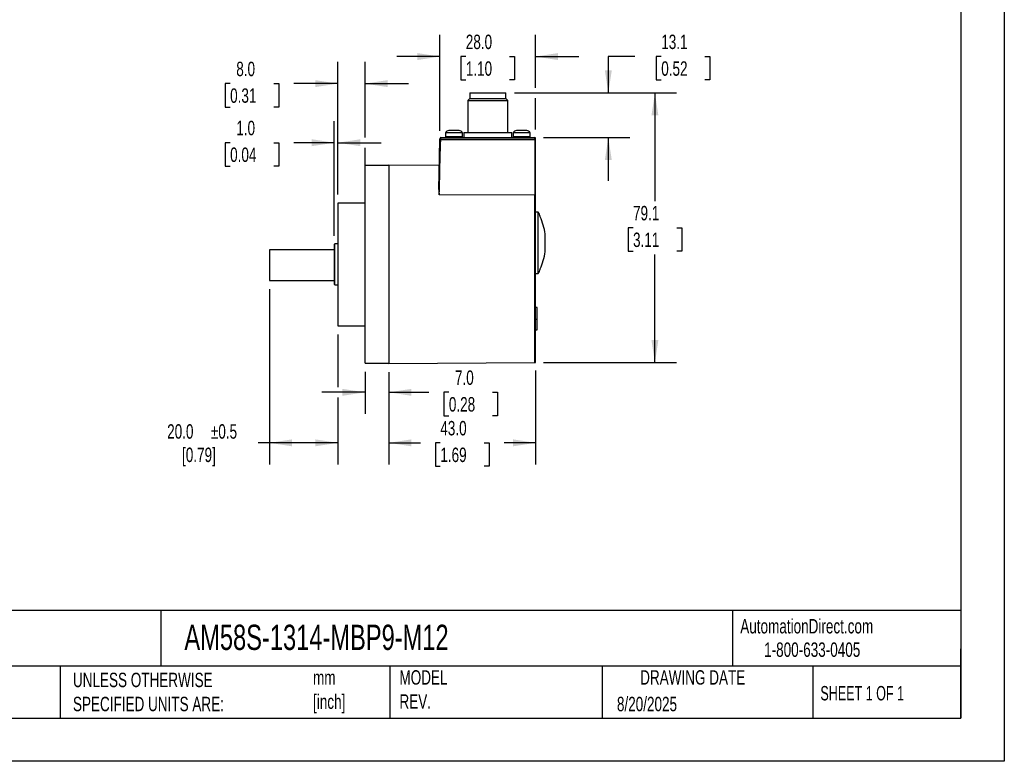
# Model space of a CAD drawing. Header units: millimetres. Extents: x 0 to 559, y 0 to 432.
# Tile 2 of 6: x 270 to 559, y 0 to 218. Entities that reach past the tile are written whole.
import ezdxf

# ---------------------------------------------------------------- set-up
doc = ezdxf.new("R2010")
doc.units = ezdxf.units.MM
doc.header["$LTSCALE"] = 2
doc.linetypes.add('CENTERX2', pattern=[20.32, 12.7, -2.54, 2.54, -2.54])
doc.layers.add('DIMENSIONS', color=140, linetype='Continuous', lineweight=25)
doc.layers.add('TEXT', color=140, linetype='Continuous', lineweight=25)
doc.styles.add('SLDTEXTSTYLE0', font='TXT', dxfattribs={"width": 0.7})
doc.styles.add('SLDTEXTSTYLE1', font='TXT', dxfattribs={"width": 0.65})
doc.dimstyles.new('SLDDIMSTYLE4', dxfattribs={"dimtxt": 4.316016, "dimasz": 6.604, "dimexe": 0, "dimexo": 0.0625, "dimgap": 1.079004, "dimtad": 0, "dimtih": 1, "dimtoh": 1, "dimdec": 1, "dimrnd": 1e-09, "dimzin": 12, "dimdsep": 46, "dimtxsty": 'SLDTEXTSTYLE0', "dimsah": 1, "dimcen": 0.09, "dimadec": 0, "dimazin": 3, "dimtfac": 1, "dimtdec": 1, "dimtmove": 0, "dimatfit": 0, "dimfxl": 0, "dimfrac": 2, "dimtolj": 1, "dimtzin": 12, "dimarcsym": 0})
doc.dimstyles.new('SLDDIMSTYLE6', dxfattribs={"dimtxt": 4.316016, "dimasz": 6.604, "dimexe": 0, "dimexo": 0.0625, "dimgap": 1.079004, "dimtad": 0, "dimtih": 1, "dimtoh": 1, "dimdec": 1, "dimrnd": 1e-09, "dimzin": 4, "dimdsep": 46, "dimtxsty": 'SLDTEXTSTYLE0', "dimsah": 1, "dimcen": 0.09, "dimadec": 0, "dimazin": 1, "dimtfac": 1, "dimtdec": 1, "dimtmove": 0, "dimatfit": 0, "dimfxl": 0, "dimfrac": 2, "dimtolj": 1, "dimtzin": 12, "dimarcsym": 0})
doc.dimstyles.new('SLDDIMSTYLE7', dxfattribs={"dimtxt": 4.316016, "dimasz": 6.604, "dimexe": 0, "dimexo": 0.0625, "dimgap": 1.079004, "dimtad": 0, "dimtih": 1, "dimtoh": 1, "dimdec": 1, "dimrnd": 1e-09, "dimzin": 12, "dimdsep": 46, "dimtxsty": 'SLDTEXTSTYLE0', "dimsah": 1, "dimcen": 0.09, "dimadec": 0, "dimazin": 3, "dimtfac": 1, "dimtdec": 1, "dimtofl": 0, "dimtmove": 0, "dimatfit": 3, "dimfxl": 0, "dimfrac": 2, "dimtolj": 1, "dimtzin": 12, "dimarcsym": 0})
doc.dimstyles.new('SLDDIMSTYLE8', dxfattribs={"dimtxt": 4.316016, "dimasz": 6.604, "dimexe": 0, "dimexo": 0.0625, "dimgap": 1.079004, "dimtad": 0, "dimtih": 1, "dimtoh": 1, "dimdec": 1, "dimrnd": 1e-09, "dimzin": 4, "dimdsep": 46, "dimtxsty": 'SLDTEXTSTYLE0', "dimsah": 1, "dimcen": 0.09, "dimadec": 0, "dimazin": 1, "dimtfac": 1, "dimtdec": 1, "dimtofl": 0, "dimtmove": 0, "dimatfit": 3, "dimfxl": 0, "dimfrac": 2, "dimtolj": 1, "dimtzin": 12, "dimarcsym": 0})
doc.dimstyles.new('SLDDIMSTYLE9', dxfattribs={"dimtxt": 4.316016, "dimasz": 6.604, "dimexe": 0, "dimexo": 0.0625, "dimgap": 1.079004, "dimtad": 0, "dimtih": 1, "dimtoh": 1, "dimdec": 1, "dimrnd": 1e-09, "dimzin": 4, "dimdsep": 46, "dimtxsty": 'SLDTEXTSTYLE0', "dimsah": 1, "dimcen": 0.09, "dimadec": 0, "dimazin": 1, "dimtol": 1, "dimtp": 0.5, "dimtm": 0.5, "dimtfac": 1, "dimtdec": 1, "dimtofl": 0, "dimtmove": 0, "dimatfit": 3, "dimfxl": 0, "dimfrac": 2, "dimtolj": 1, "dimarcsym": 0})

# ---------------------------------------------------------------- blocks, each defined once
blk = doc.blocks.new('_D_7')
at = {"layer": 'DIMENSIONS'}
for p, q in [((363.37, 166.3), (363.37, 205.14)), ((371.37, 182.98), (371.37, 205.14)), ((331.82, 198.79), (330.37, 198.79)), ((330.37, 198.79), (330.37, 191.93)), ((344.65, 198.79), (346.1, 198.79)), ((346.1, 198.79), (346.1, 191.93)), ((363.37, 198.79), (350.49, 198.79)), ((371.37, 198.79), (384.07, 198.79)), ((330.37, 191.93), (331.82, 191.93)), ((346.1, 191.93), (344.65, 191.93)), ((371.37, 166.3), (371.37, 179.93))]:
    blk.add_line(p, q, dxfattribs=at)
for points in [[(363.37, 198.79), (356.76, 199.81), (356.76, 197.77)], [(371.37, 198.79), (377.97, 197.77), (377.97, 199.81)]]:
    blk.add_solid(points, dxfattribs=at)
at = {"layer": 'DIMENSIONS', "char_height": 4.233, "attachment_point": 1, "style": 'SLDTEXTSTYLE0'}
for s, insert in [('8.0', (333.62, 205.21)), ('0.31', (331.82, 197.39))]:
    blk.add_mtext(s, dxfattribs=dict(at, insert=insert))
blk = doc.blocks.new('_D_8')
at = {"layer": 'DIMENSIONS'}
for p, q in [((362.37, 154.1), (362.37, 187.8)), ((363.37, 166.3), (363.37, 187.8)), ((331.82, 181.45), (330.37, 181.45)), ((330.37, 181.45), (330.37, 174.59)), ((344.65, 181.45), (346.1, 181.45)), ((346.1, 181.45), (346.1, 174.59)), ((362.37, 181.45), (350.49, 181.45)), ((363.37, 181.45), (376.07, 181.45)), ((330.37, 174.59), (331.82, 174.59)), ((346.1, 174.59), (344.65, 174.59))]:
    blk.add_line(p, q, dxfattribs=at)
for points in [[(362.37, 181.45), (355.76, 182.47), (355.76, 180.44)], [(363.37, 181.45), (369.97, 180.44), (369.97, 182.47)]]:
    blk.add_solid(points, dxfattribs=at)
at = {"layer": 'DIMENSIONS', "char_height": 4.233, "attachment_point": 1, "style": 'SLDTEXTSTYLE0'}
for s, insert in [('1.0', (333.62, 187.88)), ('0.04', (331.82, 180.05))]:
    blk.add_mtext(s, dxfattribs=dict(at, insert=insert))
blk = doc.blocks.new('_D_9')
at = {"layer": 'DIMENSIONS'}
for p, q in [((415.16, 196.06), (462.72, 196.06)), ((456.37, 196.06), (456.37, 164.32)), ((449.95, 156.5), (448.5, 156.5)), ((448.5, 156.5), (448.5, 149.64)), ((462.78, 156.5), (464.23, 156.5)), ((464.23, 156.5), (464.23, 149.64)), ((448.5, 149.64), (449.95, 149.64)), ((456.37, 116.94), (456.37, 148.67)), ((464.23, 149.64), (462.78, 149.64)), ((423.71, 116.94), (462.72, 116.94))]:
    blk.add_line(p, q, dxfattribs=at)
for points in [[(456.37, 196.06), (455.35, 189.45), (457.38, 189.45)], [(456.37, 116.94), (457.38, 123.55), (455.35, 123.55)]]:
    blk.add_solid(points, dxfattribs=at)
at = {"layer": 'DIMENSIONS', "char_height": 4.233, "attachment_point": 1, "style": 'SLDTEXTSTYLE0'}
for s, insert in [('79.1', (449.95, 162.92)), ('3.11', (449.95, 155.1))]:
    blk.add_mtext(s, dxfattribs=dict(at, insert=insert))
blk = doc.blocks.new('_D_10')
at = {"layer": 'DIMENSIONS'}
for p, q in [((450.44, 206.73), (442.7, 206.73)), ((442.7, 206.73), (442.7, 196.06)), ((458.22, 206.73), (456.77, 206.73)), ((456.77, 206.73), (456.77, 199.87)), ((471.04, 206.73), (472.49, 206.73)), ((472.49, 206.73), (472.49, 199.87)), ((456.77, 199.87), (458.22, 199.87)), ((472.49, 199.87), (471.04, 199.87)), ((415.16, 196.06), (449.05, 196.06)), ((423.71, 182.96), (449.05, 182.96)), ((442.7, 182.96), (442.7, 170.26))]:
    blk.add_line(p, q, dxfattribs=at)
for points in [[(442.7, 196.06), (443.72, 202.66), (441.69, 202.66)], [(442.7, 182.96), (441.69, 176.35), (443.72, 176.35)]]:
    blk.add_solid(points, dxfattribs=at)
at = {"layer": 'DIMENSIONS', "char_height": 4.233, "attachment_point": 1, "style": 'SLDTEXTSTYLE0'}
for s, insert in [('13.1', (458.22, 213.15)), ('0.52', (458.22, 205.32))]:
    blk.add_mtext(s, dxfattribs=dict(at, insert=insert))
blk = doc.blocks.new('_D_11')
at = {"layer": 'DIMENSIONS'}
for p, q in [((393.35, 184.98), (393.35, 213.08)), ((421.31, 197.58), (421.31, 213.08)), ((393.35, 206.73), (380.65, 206.73)), ((400.92, 206.73), (399.47, 206.73)), ((399.47, 206.73), (399.47, 199.87)), ((413.74, 206.73), (415.19, 206.73)), ((415.19, 206.73), (415.19, 199.87)), ((421.31, 206.73), (434.01, 206.73)), ((399.47, 199.87), (400.92, 199.87)), ((415.19, 199.87), (413.74, 199.87)), ((421.31, 185.3), (421.31, 194.53))]:
    blk.add_line(p, q, dxfattribs=at)
for points in [[(393.35, 206.73), (386.75, 207.74), (386.75, 205.71)], [(421.31, 206.73), (427.91, 205.71), (427.91, 207.74)]]:
    blk.add_solid(points, dxfattribs=at)
at = {"layer": 'DIMENSIONS', "char_height": 4.233, "attachment_point": 1, "style": 'SLDTEXTSTYLE0'}
for s, insert in [('28.0', (400.92, 213.15)), ('1.10', (400.92, 205.32))]:
    blk.add_mtext(s, dxfattribs=dict(at, insert=insert))
blk = doc.blocks.new('_D_12')
at = {"layer": 'DIMENSIONS'}
for p, q in [((378.37, 114.14), (378.37, 87.07)), ((421.37, 114.6), (421.37, 87.07)), ((378.37, 93.42), (387.61, 93.42)), ((393.45, 93.42), (392, 93.42)), ((392, 93.42), (392, 86.56)), ((406.28, 93.42), (407.73, 93.42)), ((407.73, 93.42), (407.73, 86.56)), ((421.37, 93.42), (412.13, 93.42)), ((392, 86.56), (393.45, 86.56)), ((407.73, 86.56), (406.28, 86.56))]:
    blk.add_line(p, q, dxfattribs=at)
for points in [[(378.37, 93.42), (384.97, 92.4), (384.97, 94.44)], [(421.37, 93.42), (414.76, 94.44), (414.76, 92.4)]]:
    blk.add_solid(points, dxfattribs=at)
at = {"layer": 'DIMENSIONS', "char_height": 4.233, "attachment_point": 1, "style": 'SLDTEXTSTYLE0'}
for s, insert in [('43.0', (393.45, 99.84)), ('1.69', (393.45, 92.02))]:
    blk.add_mtext(s, dxfattribs=dict(at, insert=insert))
blk = doc.blocks.new('_D_13')
at = {"layer": 'DIMENSIONS'}
for p, q in [((371.37, 114.22), (371.37, 101.89)), ((378.37, 114.14), (378.37, 101.89)), ((371.37, 108.24), (358.67, 108.24)), ((378.37, 108.24), (390.1, 108.24)), ((395.95, 108.24), (394.5, 108.24)), ((394.5, 108.24), (394.5, 101.38)), ((408.77, 108.24), (410.22, 108.24)), ((410.22, 108.24), (410.22, 101.38)), ((394.5, 101.38), (395.95, 101.38)), ((410.22, 101.38), (408.77, 101.38))]:
    blk.add_line(p, q, dxfattribs=at)
for points in [[(371.37, 108.24), (364.76, 109.25), (364.76, 107.22)], [(378.37, 108.24), (384.97, 107.22), (384.97, 109.25)]]:
    blk.add_solid(points, dxfattribs=at)
at = {"layer": 'DIMENSIONS', "char_height": 4.233, "attachment_point": 1, "style": 'SLDTEXTSTYLE0'}
for s, insert in [('7.0', (397.74, 114.66)), ('0.28', (395.95, 106.84))]:
    blk.add_mtext(s, dxfattribs=dict(at, insert=insert))
blk = doc.blocks.new('_D_14')
at = {"layer": 'DIMENSIONS'}
for p, q in [((343.37, 138.45), (343.37, 87.07)), ((363.37, 125.22), (363.37, 109.76)), ((363.37, 106.71), (363.37, 87.07)), ((343.37, 93.42), (340.04, 93.42)), ((363.37, 93.42), (343.37, 93.42))]:
    blk.add_line(p, q, dxfattribs=at)
for points in [[(343.37, 93.42), (349.97, 92.4), (349.97, 94.44)], [(363.37, 93.42), (356.76, 94.44), (356.76, 92.4)]]:
    blk.add_solid(points, dxfattribs=at)
at = {"layer": 'DIMENSIONS', "char_height": 4.233, "attachment_point": 1, "style": 'SLDTEXTSTYLE0'}
for s, insert in [('20.0', (313.36, 98.88)), ('±0.5', (326.18, 98.88)), ('[0.79]', (317.72, 92.02))]:
    blk.add_mtext(s, dxfattribs=dict(at, insert=insert))

msp = doc.modelspace()

# ---------------------------------------------------------------- linework, layer by layer
at = {"color": 7, "linetype": 'Continuous'}
for p, q in [((558.8049, 431.8053), (558.8049, 0.0053)), ((558.8049, 0.0053), (0.0049, 0.0053))]:
    msp.add_line(p, q, dxfattribs=at)
for p, q in [((402.1165, 194.4551), (401.4665, 193.8051)), ((401.4665, 193.8051), (401.4665, 184.4551)), ((401.4665, 193.8051), (413.2665, 193.8051)), ((402.1165, 196.0551), (402.1165, 194.4551)), ((402.1165, 196.0551), (412.6165, 196.0551)), ((402.1165, 194.4551), (412.6165, 194.4551)), ((412.6165, 194.4551), (412.6165, 196.0551)), ((413.2665, 193.8051), (412.6165, 194.4551)), ((413.2665, 184.4551), (413.2665, 193.8051)), ((397.4665, 185.0751), (395.9665, 185.0751)), ((398.9665, 185.0751), (397.4665, 185.0751)), ((417.2665, 185.0751), (415.7665, 185.0751)), ((418.7665, 185.0751), (417.2665, 185.0751)), ((392.9672, 167.7047), (393.3531, 182.4402)), ((393.3531, 182.4402), (393.3614, 182.7603)), ((393.5542, 182.4349), (393.5626, 182.7551)), ((393.5542, 182.4349), (421.1678, 182.4349)), ((393.5614, 182.9551), (421.1665, 182.9551)), ((421.1678, 182.7551), (393.5626, 182.7551)), ((394.9665, 184.3551), (394.9665, 183.1551)), ((397.4665, 184.3551), (394.9665, 184.3551)), ((399.9665, 183.1551), (394.9666, 183.1551)), ((399.9665, 184.3551), (397.4665, 184.3551)), ((399.9665, 183.1551), (399.9665, 184.3551)), ((400.3665, 184.4551), (400.3665, 182.9551)), ((400.3665, 184.4551), (414.3665, 184.4551)), ((414.3665, 182.9551), (414.3665, 184.4551)), ((414.7665, 184.3551), (414.7665, 183.1551)), ((417.2665, 184.3551), (414.7665, 184.3551)), ((419.7665, 183.1551), (414.7666, 183.1551)), ((419.7665, 184.3551), (417.2665, 184.3551)), ((419.7665, 183.1551), (419.7665, 184.3551)), ((421.1678, 182.4349), (421.1678, 182.7551)), ((421.3084, 182.7551), (421.1678, 182.7551)), ((421.1678, 182.4349), (421.1678, 166.041)), ((421.3665, 182.4349), (421.1678, 182.4349)), ((421.3665, 182.7551), (421.3084, 182.7551)), ((421.3665, 182.4349), (421.3665, 182.7551)), ((421.3665, 165.9002), (421.3665, 182.4349)), ((378.3665, 174.7551), (371.3665, 174.7551)), ((371.3665, 145.7551), (371.3665, 174.7551)), ((393.1514, 174.7404), (378.3665, 174.8307)), ((378.3665, 174.8307), (378.3665, 145.7551)), ((421.1678, 166.041), (393.1244, 166.1616)), ((421.1678, 116.941), (421.1678, 166.041)), ((421.3665, 117.141), (421.3665, 165.9002)), ((371.3665, 163.7551), (363.3665, 163.7551)), ((363.3665, 163.7551), (363.3665, 145.7551)), ((422.1665, 161.0862), (421.3665, 161.0862)), ((422.1665, 143.0862), (422.1665, 161.0862)), ((422.7665, 159.7588), (422.7665, 159.8237)), ((424.1665, 149.4855), (424.1665, 154.6869)), ((362.5665, 151.7551), (362.3665, 151.5551)), ((362.3665, 151.5551), (362.3665, 139.9551)), ((363.3665, 151.7551), (362.5665, 151.7551)), ((362.5665, 139.7551), (362.5665, 151.7551)), ((343.3665, 150.0176), (343.3665, 140.9926)), ((362.3665, 150.0176), (343.3665, 150.0176)), ((363.3665, 145.7551), (363.3665, 127.7551)), ((371.3665, 116.7551), (371.3665, 145.7551)), ((378.3665, 145.7551), (378.3665, 116.6795)), ((422.7665, 144.3493), (422.7665, 144.4136)), ((421.3665, 143.0862), (422.1665, 143.0862)), ((343.3665, 140.9926), (362.3665, 140.9926)), ((362.3665, 139.9551), (362.5665, 139.7551)), ((362.5665, 139.7551), (363.3665, 139.7551)), ((421.8665, 133.1503), (421.3665, 133.1503)), ((421.8665, 129.6503), (421.8665, 133.1503)), ((363.3665, 127.7551), (371.3665, 127.7551)), ((421.3665, 129.6503), (421.8665, 129.6503)), ((421.8665, 126.5246), (421.8665, 129.6503)), ((421.3665, 126.5246), (421.8665, 126.5246)), ((371.3665, 116.7551), (378.3665, 116.7551)), ((378.3665, 116.6795), (421.1678, 116.941))]:
    msp.add_line(p, q)
at = {"flags": 128}
for points in [[(393.1244, 166.1616), (393.1654, 167.7106), (393.2119, 169.4717), (393.2641, 171.4477), (393.3218, 173.636), (393.3512, 174.7478), (393.3831, 175.9561), (393.4176, 177.2614), (393.4477, 178.404), (393.4767, 179.4977), (393.5122, 180.8415), (393.5542, 182.4349)], [(393.5542, 182.4349), (393.515, 182.436), (393.4773, 182.437), (393.4425, 182.4379), (393.412, 182.4387), (393.387, 182.4393), (393.3684, 182.4398), (393.3569, 182.4401), (393.3531, 182.4402)], [(393.5626, 182.7551), (393.5234, 182.7561), (393.4857, 182.7571), (393.4509, 182.758), (393.4204, 182.7588), (393.3954, 182.7595), (393.3768, 182.76), (393.3653, 182.7602), (393.3614, 182.7603)]]:
    msp.add_lwpolyline(points, dxfattribs=at)
for centre, radius, start, end in [((396.465, 183.3284), 1.8164, 105.926167, 145.581608), ((398.4681, 183.3284), 1.8164, 34.418392, 74.073833), ((416.265, 183.3284), 1.8164, 105.926167, 145.581608), ((418.2681, 183.3284), 1.8164, 34.418392, 74.073833), ((393.5614, 182.7551), 0.2, 90, 178.5), ((392.1467, 182.9049), 1.4156, 359.659211, 2.030605), ((369.0319, 182.7638), 24.5307, 359.979815, 0.310132), ((395.1665, 183.1551), 0.2, 180, 270), ((399.7665, 183.1551), 0.2, 270, 0), ((414.9665, 183.1551), 0.2, 180, 270), ((419.5665, 183.1551), 0.2, 270, 0), ((412.9817, 182.8051), 8.1862, 359.650059, 1.049928), ((421.1665, 182.7551), 0.2, 0, 90), ((402.8667, 167.9337), 9.9022, 181.324967, 190.308761), ((421.1921, 165.8647), 0.178, 11.512167, 97.864797), ((404.8574, 152.0862), 19.5091, 23.364466, 27.472537), ((404.8574, 152.0862), 19.4834, 7.67088, 23.191279), ((404.8574, 152.0862), 19.4834, 336.808721, 352.32912), ((404.8574, 152.0862), 19.5091, 332.527463, 336.635128), ((421.1665, 117.141), 0.2, 270.35, 0)]:
    msp.add_arc(centre, radius, start, end)
at = {"layer": 'TEXT'}
for p, q in [((546.1, 419.1), (546.1, 12.7)), ((546.1, 44.2522), (12.7, 44.2522)), ((311.5178, 44.2522), (311.5178, 27.94)), ((479.1508, 44.2522), (479.1508, 27.94)), ((546.1, 12.7), (546.1, 33.02)), ((546.1, 27.94), (12.7, 27.94)), ((281.9956, 27.94), (281.9956, 12.7)), ((378.6013, 27.94), (378.6013, 12.7)), ((440.931, 27.94), (440.931, 12.7)), ((502.6975, 27.94), (502.6975, 12.7)), ((12.7, 12.7), (546.1, 12.7))]:
    msp.add_line(p, q, dxfattribs=at)

# ---------------------------------------------------------------- texts
at = {"layer": 'TEXT', "linetype": 'CENTERX2', "lineweight": 18}
for s, insert, char_height, attachment_point, style in [('AutomationDirect.com', (481.3899, 41.7531), 4.233333, 1, 'SLDTEXTSTYLE0'), ('AM58S-1314-MBP9-M12', (318.4154, 40.079), 7.408333, 1, 'SLDTEXTSTYLE0'), ('1-800-633-0405', (488.3832, 34.874), 4.233333, 1, 'SLDTEXTSTYLE0'), ('UNLESS OTHERWISE ^JSPECIFIED UNITS ARE:', (285.7383, 25.9931), 4.233333, 1, 'SLDTEXTSTYLE0'), ('MODEL ^JREV.', (381.4673, 26.728), 4.233333, 1, 'SLDTEXTSTYLE0'), ('DRAWING DATE', (467.4506, 26.728), 4.233333, 2, 'SLDTEXTSTYLE0'), ('mm^J[inch]', (356.1276, 26.6772), 4.23333, 1, 'SLDTEXTSTYLE0'), ('SHEET 1 OF 1', (504.8826, 22.103), 4.233333, 1, 'SLDTEXTSTYLE1'), ('8/20/2025', (445.2256, 18.928), 4.23333, 1, 'SLDTEXTSTYLE0')]:
    msp.add_mtext(s, dxfattribs=dict(at, insert=insert, char_height=char_height, attachment_point=attachment_point, style=style))

# ---------------------------------------------------------------- dimensions: what is measured, and where the dimension line sits
at = {"layer": 'DIMENSIONS'}
for base, p1, p2, dimstyle, picture, middle in [((421.3084, 206.7267), (393.3531, 182.4402), (421.3084, 182.7551), 'SLDDIMSTYLE6', '_D_11', (407.3307, 206.7267)), ((363.3665, 198.7893), (371.3665, 163.7551), (363.3665, 163.7551), 'SLDDIMSTYLE6', '_D_7', (338.2353, 198.7893)), ((362.3665, 181.452), (363.3665, 163.7551), (362.3665, 151.5551), 'SLDDIMSTYLE6', '_D_8', (338.2353, 181.452)), ((371.3665, 108.2382), (378.3665, 116.6795), (371.3665, 116.7551), 'SLDDIMSTYLE6', '_D_13', (402.3581, 108.2382)), ((378.3665, 93.4192), (421.3665, 117.141), (378.3665, 116.6795), 'SLDDIMSTYLE8', '_D_12', (399.8665, 93.4192))]:
    dim = msp.add_linear_dim(base=base, p1=p1, p2=p2, dimstyle=dimstyle, dxfattribs=at)
    dim.commit()
    dim.dimension.update_dxf_attribs({"geometry": picture, "text_midpoint": middle, "dimtype": 160})
for base, p1, p2, dimstyle, picture, middle in [((442.7028, 182.9551), (412.6165, 196.0551), (421.1665, 182.9551), 'SLDDIMSTYLE4', '_D_10', (442.7028, 206.7267)), ((456.3665, 196.0551), (421.1678, 116.941), (412.6165, 196.0551), 'SLDDIMSTYLE7', '_D_9', (456.3665, 156.4981))]:
    dim = msp.add_linear_dim(base=base, p1=p1, p2=p2, angle=90, dimstyle=dimstyle, dxfattribs=at)
    dim.commit()
    dim.dimension.update_dxf_attribs({"geometry": picture, "text_midpoint": middle, "dimtype": 160})
dim = msp.add_linear_dim(base=(343.3665, 93.4192), p1=(363.3665, 127.7551), p2=(343.3665, 140.9926), text='<>\\P[0.79]', dimstyle='SLDDIMSTYLE9', dxfattribs=at)
dim.commit()
dim.dimension.update_dxf_attribs({"geometry": '_D_14', "text_midpoint": (326.6971, 93.4192), "dimtype": 160})

doc.saveas('drawing.dxf')
